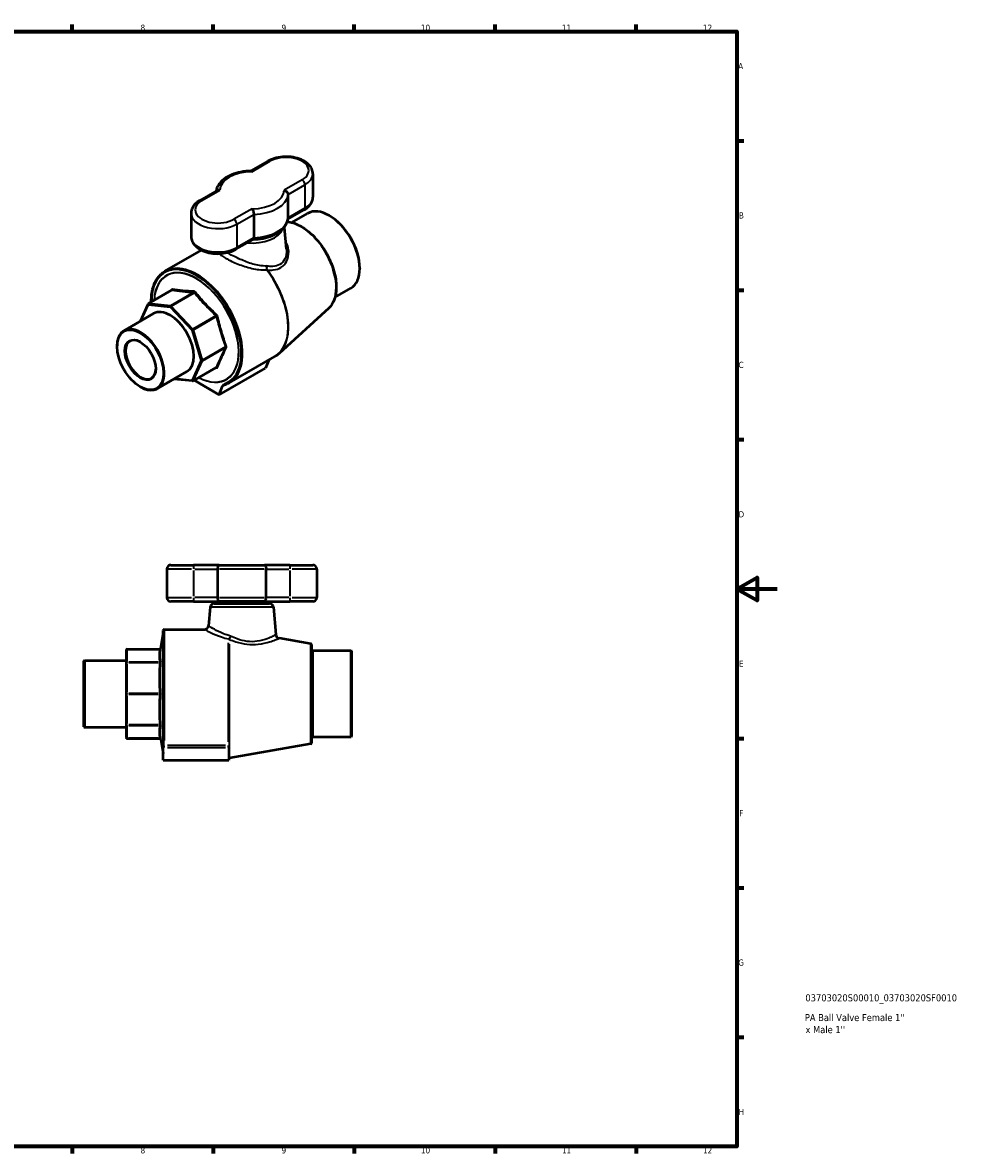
# Model space of a CAD drawing. Header units: millimetres. Extents: x 0 to 932, y -23 to 822.
# Tile 3 of 3: x 466 to 932, y 17 to 578. Entities that reach past the tile are written whole.
import ezdxf

# ---------------------------------------------------------------- set-up
doc = ezdxf.new("R2010")
doc.units = ezdxf.units.MM
for name, color, linetype, lineweight in [('Border (ANSI)', 7, 'Continuous', 70), ('Title (ISO)', 7, 'Continuous', 50), ('Visible (ANSI)', 7, 'Continuous', 50), ('Visible Narrow (ANSI)', 7, 'Continuous', 35)]:
    doc.layers.add(name, color=color, linetype=linetype, lineweight=lineweight)
doc.styles.add('Note Text (ANSI)', font='tahoma.ttf')
doc.styles.add('Note Text (ISO)', font='tahoma.ttf')

# ---------------------------------------------------------------- blocks, each defined once
blk = doc.blocks.new('Borders Default Border')
at = {"layer": 'Border (ANSI)'}
for p, q in [((490.58, 574), (490.58, 577.45)), ((560.67, 574), (560.67, 577.45)), ((630.75, 574), (630.75, 577.45)), ((700.83, 574), (700.83, 577.45)), ((770.92, 574), (770.92, 577.45)), ((821, 519.75), (824.45, 519.75)), ((821, 445.5), (824.45, 445.5)), ((821, 371.25), (824.45, 371.25)), ((821, 222.75), (824.45, 222.75)), ((821, 148.5), (824.45, 148.5)), ((821, 74.25), (824.45, 74.25)), ((490.58, 20), (490.58, 16.55)), ((560.67, 20), (560.67, 16.55)), ((630.75, 20), (630.75, 16.55)), ((700.83, 20), (700.83, 16.55)), ((770.92, 20), (770.92, 16.55))]:
    blk.add_line(p, q, dxfattribs=at)
at = {"layer": 'Border (ANSI)', "flags": 128}
for points in [[(20, 20), (20, 574), (821, 574), (821, 20), (20, 20)], [(841, 297), (821, 297), (831, 302.77), (831, 291.23), (821, 297)]]:
    blk.add_lwpolyline(points, dxfattribs=at)
at = {"layer": 'Border (ANSI)', "attachment_point": 7, "style": 'Note Text (ANSI)'}
for s, insert, char_height in [('8', (524.63, 574.33), 3.05), ('9', (594.7, 574.34), 3.05), ('10', (663.96, 574.34), 3.048), ('11', (734.04, 574.4), 3.048), ('12', (804.13, 574.4), 3.048), ('A', (821.63, 555.35), 3.05), ('B', (821.99, 481.1), 3.05), ('C', (821.8, 406.8), 3.05), ('D', (821.81, 332.6), 3.05), ('E', (822.05, 258.35), 3.05), ('F', (822.14, 184.1), 3.05), ('G', (821.66, 109.79), 3.05), ('H', (821.81, 35.6), 3.05), ('8', (524.63, 16.48), 3.05), ('9', (594.7, 16.49), 3.05), ('10', (663.96, 16.49), 3.048), ('11', (734.04, 16.55), 3.048), ('12', (804.13, 16.55), 3.048)]:
    blk.add_mtext(s, dxfattribs=dict(at, insert=insert, char_height=char_height))
blk = doc.blocks.new('Title Blocks ISO')
at = {"layer": 'Title (ISO)', "style": 'Note Text (ISO)'}
for tag, p in [('PART_NUMBER_001', (34.03, 72.11)), ('DESCRIPTION_001', (33.74, 62.29)), ('DESCRIPTION_002', (34.07, 56.3))]:
    blk.add_attdef(tag, p, '', height=3.5, dxfattribs=at)

msp = doc.modelspace()

# ---------------------------------------------------------------- linework, layer by layer
at = {"layer": 'Visible (ANSI)'}
for p, q in [((587.933, 509.647), (579.424, 504.734)), ((610.224, 503.302), (610.224, 491.708)), ((562.637, 495.042), (554.077, 490.1)), ((597.929, 481.429), (597.929, 493.023)), ((549.767, 483.755), (549.767, 472.161)), ((597.847, 480.705), (605.914, 485.362)), ((599.841, 479.132), (607.652, 483.641)), ((580.871, 483.174), (580.871, 471.58)), ((618.554, 482.477), (618.377, 482.579)), ((595.92, 476.673), (597.073, 465.928)), ((572.058, 465.815), (580.618, 470.758)), ((536.746, 454.886), (554.911, 465.373)), ((633.545, 456.512), (633.545, 456.308)), ((528.638, 438.828), (540.072, 445.43)), ((621.291, 441.979), (629.102, 446.489)), ((524.593, 430.115), (528.432, 438.601)), ((516.373, 425.37), (531.046, 433.841)), ((618.123, 436.479), (593.454, 414.049)), ((512.93, 417.555), (512.93, 417.759)), ((568.746, 399.46), (591.356, 412.514)), ((588.309, 410.755), (586.793, 406.822)), ((532.998, 396.575), (547.67, 405.046)), ((550.786, 400.467), (562.22, 407.069)), ((563.706, 393.492), (586.793, 406.822)), ((550.486, 400.402), (541.217, 401.321)), ((551.205, 400.709), (563.706, 393.492)), ((524.509, 397.501), (524.686, 397.398)), ((563.706, 393.492), (565.354, 397.771)), ((537.694, 306.927), (537.694, 292.727)), ((539.694, 308.927), (550.994, 308.927)), ((563.67, 308.927), (550.994, 308.927)), ((562.872, 306.927), (562.872, 292.727)), ((563.67, 308.927), (586.197, 308.927)), ((598.874, 308.927), (586.197, 308.927)), ((586.996, 292.727), (586.996, 306.927)), ((598.874, 308.927), (610.174, 308.927)), ((612.174, 306.927), (612.174, 292.727)), ((550.994, 290.727), (539.694, 290.727)), ((550.994, 290.727), (563.67, 290.727)), ((559.181, 287.902), (558.381, 278.753)), ((561.174, 289.727), (588.694, 289.727)), ((586.197, 290.727), (563.67, 290.727)), ((566.621, 289.727), (566.621, 290.727)), ((583.246, 289.727), (583.246, 290.727)), ((586.197, 290.727), (598.874, 290.727)), ((590.686, 287.902), (591.874, 274.319)), ((610.174, 290.727), (598.874, 290.727)), ((535.897, 222.284), (535.897, 276.427)), ((536.397, 276.927), (556.389, 276.927)), ((534.627, 267.488), (535.889, 274.644)), ((609.251, 269.75), (593.52, 272.524)), ((517.464, 266.575), (517.464, 260.235)), ((517.964, 267.075), (534.135, 267.075)), ((609.664, 269.258), (609.664, 220.597)), ((610.164, 266.377), (629.214, 266.377)), ((629.214, 223.477), (629.214, 266.377)), ((629.464, 266.127), (629.214, 266.377)), ((629.464, 266.127), (629.464, 223.727)), ((496.464, 261.302), (496.714, 261.552)), ((496.464, 228.553), (496.464, 261.302)), ((496.714, 261.552), (496.714, 228.303)), ((496.714, 261.552), (517.464, 261.552)), ((517.464, 260.235), (517.464, 244.927)), ((517.464, 244.927), (517.464, 229.62)), ((496.464, 228.553), (496.714, 228.303)), ((496.714, 228.303), (517.464, 228.303)), ((517.464, 229.62), (517.464, 223.28)), ((517.964, 222.78), (534.135, 222.78)), ((534.627, 222.366), (535.889, 215.21)), ((535.897, 222.284), (535.897, 218.334)), ((568.547, 218.254), (568.547, 219.192)), ((609.251, 220.105), (568.719, 212.958)), ((610.164, 223.477), (629.214, 223.477)), ((629.464, 223.727), (629.214, 223.477)), ((535.897, 211.927), (535.897, 218.334)), ((568.547, 218.254), (568.547, 211.927)), ((535.897, 211.927), (568.547, 211.927))]:
    msp.add_line(p, q, dxfattribs=at)
for centre, radius, start, end in [((528.888, 438.395), 0.5, 120, 155.65713), ((550.536, 400.9), 0.5, 264.34287, 300), ((539.694, 306.927), 2, 90, 180), ((610.174, 306.927), 2, 0, 90), ((539.694, 292.727), 2, 180, 270), ((610.174, 292.727), 2, 270, 0), ((561.174, 287.727), 2, 90, 175), ((588.694, 287.727), 2, 5, 90), ((536.397, 276.427), 0.5, 90, 180), ((556.389, 278.927), 2, 270, 355), ((535.397, 274.731), 0.5, 350, 0), ((593.867, 274.494), 2, 185, 260), ((609.164, 269.258), 0.5, 0, 80), ((517.964, 266.575), 0.5, 90, 180), ((534.135, 267.575), 0.5, 270, 350), ((610.164, 266.877), 0.5, 180, 270), ((517.964, 223.28), 0.5, 180, 270), ((534.135, 222.28), 0.5, 10, 90), ((609.164, 220.597), 0.5, 280, 0), ((610.164, 222.977), 0.5, 90, 180), ((535.397, 215.124), 0.5, 0, 10), ((568.372, 214.927), 2, 275.01915, 280)]:
    msp.add_arc(centre, radius, start, end, dxfattribs=at)
for centre, major_axis, start_param, end_param in [((618.377, 465.065), (-10.725, 18.576), 3.1415927, 6.2831853), ((618.554, 465.167), (-10.6, 18.36), 3.9269908, 5.4977871), ((539.358, 419.443), (-8.312, 14.397), 3.1415927, 6.2831853), ((524.686, 410.972), (8.312, -14.397), 5.4977871, 10.2101761), ((524.686, 410.972), (5.316, -9.208), 2.3958387, 7.0289392)]:
    msp.add_ellipse(centre, major_axis=major_axis, ratio=0.5773503, start_param=start_param, end_param=end_param, dxfattribs=at)
for major_axis in [(-8.187, 14.181), (5.438, -9.418)]:
    msp.add_ellipse((524.509, 410.87), major_axis=major_axis, ratio=0.5773503, dxfattribs=at)
for points, knots in [([(610.224, 503.302), (610.224, 504.139), (610.036, 504.973), (609.321, 506.58), (608.768, 507.341), (607.298, 508.796), (606.334, 509.459), (604.105, 510.582), (602.823, 511.026), (600.122, 511.634), (598.704, 511.799), (595.866, 511.846), (594.447, 511.73), (591.722, 511.222), (590.417, 510.83), (588.782, 510.106), (588.347, 509.886), (587.933, 509.647)], [0.7853982, 0.7853982, 0.7853982, 0.7853982, 1.0369112, 1.0369112, 1.3132385, 1.3132385, 1.6387119, 1.6387119, 1.9844403, 1.9844403, 2.3275654, 2.3275654, 2.6682929, 2.6682929, 3.0107507, 3.0107507, 3.1415927, 3.1415927, 3.1415927, 3.1415927]), ([(579.484, 504.736), (577.782, 504.706), (576.088, 504.53), (572.841, 503.891), (571.289, 503.429), (568.443, 502.239), (567.148, 501.511), (564.921, 499.804), (563.986, 498.823), (562.721, 496.804), (562.32, 495.8), (562.144, 494.758)], [2.3861055, 2.3861055, 2.3861055, 2.3861055, 2.684548, 2.684548, 2.9829905, 2.9829905, 3.281433, 3.281433, 3.5798756, 3.5798756, 3.8296073, 3.8296073, 3.8296073, 3.8296073]), ([(579.97, 504.373), (579.969, 504.374), (579.968, 504.375), (579.905, 504.462), (579.843, 504.534), (579.721, 504.646), (579.661, 504.687), (579.562, 504.728), (579.522, 504.736), (579.484, 504.736)], [-0.65467734, -0.65467734, -0.65467734, -0.65467734, -0.6539887, -0.6539887, -0.60555692, -0.60555692, -0.55753715, -0.55753715, -0.52276322, -0.52276322, -0.52276322, -0.52276322]), ([(564.041, 495.176), (564.038, 495.177), (564.036, 495.177), (563.885, 495.213), (563.736, 495.235), (563.447, 495.25), (563.306, 495.244), (562.975, 495.194), (562.794, 495.133), (562.637, 495.042)], [-0.00068863, -0.00068863, -0.00068863, -0.00068863, 0, 0, 0.04843179, 0.04843179, 0.09645155, 0.09645155, 0.16684363, 0.16684363, 0.16684363, 0.16684363]), ([(595.95, 495.147), (595.953, 495.146), (595.955, 495.145), (596.106, 495.109), (596.255, 495.059), (596.544, 494.933), (596.685, 494.858), (597.046, 494.624), (597.252, 494.446), (597.586, 494.055), (597.714, 493.849), (597.885, 493.43), (597.929, 493.222), (597.929, 493.023)], [-0.00068863, -0.00068863, -0.00068863, -0.00068863, 0, 0, 0.04843179, 0.04843179, 0.09645155, 0.09645155, 0.17775483, 0.17775483, 0.25361686, 0.25361686, 0.32699435, 0.32699435, 0.32699435, 0.32699435]), ([(554.077, 490.1), (553.58, 489.813), (553.113, 489.499), (552.249, 488.812), (551.853, 488.441), (551.146, 487.639), (550.835, 487.209), (550.32, 486.294), (550.116, 485.809), (549.839, 484.8), (549.767, 484.278), (549.767, 483.755)], [3.14159265, 3.14159265, 3.14159265, 3.14159265, 3.29867229, 3.29867229, 3.45575192, 3.45575192, 3.61283155, 3.61283155, 3.76991118, 3.76991118, 3.92699082, 3.92699082, 3.92699082, 3.92699082]), ([(605.914, 485.362), (606.411, 485.649), (606.878, 485.964), (607.742, 486.65), (608.138, 487.022), (608.845, 487.823), (609.156, 488.253), (609.671, 489.168), (609.875, 489.654), (610.152, 490.662), (610.224, 491.185), (610.224, 491.708)], [0, 0, 0, 0, 0.15707963, 0.15707963, 0.31415927, 0.31415927, 0.4712389, 0.4712389, 0.62831853, 0.62831853, 0.78539816, 0.78539816, 0.78539816, 0.78539816]), ([(580.021, 485.95), (580.022, 485.948), (580.023, 485.947), (580.086, 485.86), (580.148, 485.76), (580.27, 485.537), (580.33, 485.416), (580.484, 485.063), (580.574, 484.816), (580.719, 484.317), (580.776, 484.07), (580.852, 483.595), (580.871, 483.374), (580.871, 483.174)], [-0.65467734, -0.65467734, -0.65467734, -0.65467734, -0.6539887, -0.6539887, -0.60555692, -0.60555692, -0.55753715, -0.55753715, -0.47623388, -0.47623388, -0.40037185, -0.40037185, -0.32699435, -0.32699435, -0.32699435, -0.32699435]), ([(580.567, 470.728), (582.248, 470.76), (583.922, 470.937), (587.15, 471.572), (588.702, 472.033), (591.549, 473.223), (592.843, 473.951), (595.07, 475.658), (596.005, 476.64), (597.382, 478.837), (597.818, 480.061), (597.925, 481.318)], [5.5311679, 5.5311679, 5.5311679, 5.5311679, 5.8261406, 5.8261406, 6.1245832, 6.1245832, 6.4230257, 6.4230257, 6.7214682, 6.7214682, 7.0199107, 7.0199107, 7.0199107, 7.0199107]), ([(597.554, 479.543), (597.822, 479.519), (598.092, 479.485), (600.153, 479.166), (602.029, 478.499), (605.8, 476.457), (607.695, 475.074), (611.299, 471.741), (613.007, 469.792), (616.067, 465.527), (617.419, 463.212), (619.634, 458.447), (620.496, 455.997), (621.643, 451.203), (621.927, 448.86), (621.878, 444.513), (621.545, 442.509), (620.281, 439.062), (619.354, 437.613), (618.153, 436.506), (618.138, 436.493), (618.123, 436.479)], [4.3129798, 4.3129798, 4.3129798, 4.3129798, 4.3615512, 4.3615512, 4.6813691, 4.6813691, 5.0047424, 5.0047424, 5.3278133, 5.3278133, 5.650401, 5.650401, 5.9729749, 5.9729749, 6.2960113, 6.2960113, 6.6194116, 6.6194116, 6.939579, 6.939579, 6.9435761, 6.9435761, 6.9435761, 6.9435761]), ([(549.767, 472.161), (549.767, 471.323), (549.955, 470.49), (550.67, 468.882), (551.223, 468.122), (552.693, 466.667), (553.657, 466.003), (555.886, 464.88), (557.168, 464.436), (559.869, 463.828), (561.287, 463.663), (564.125, 463.616), (565.544, 463.732), (568.269, 464.24), (569.574, 464.632), (571.209, 465.357), (571.644, 465.576), (572.058, 465.815)], [3.9269908, 3.9269908, 3.9269908, 3.9269908, 4.1785039, 4.1785039, 4.4548311, 4.4548311, 4.7803046, 4.7803046, 5.1260329, 5.1260329, 5.4691581, 5.4691581, 5.8098855, 5.8098855, 6.1523434, 6.1523434, 6.2831853, 6.2831853, 6.2831853, 6.2831853]), ([(580.871, 471.58), (580.871, 471.381), (580.852, 471.21), (580.776, 470.933), (580.719, 470.834), (580.639, 470.771), (580.629, 470.764), (580.618, 470.758)], [-0.32699435, -0.32699435, -0.32699435, -0.32699435, -0.25361686, -0.25361686, -0.17775483, -0.17775483, -0.16684363, -0.16684363, -0.16684363, -0.16684363]), ([(529.975, 439.6), (529.963, 440.457), (529.986, 441.295), (530.244, 444.804), (530.837, 447.247), (532.769, 451.354), (534.1, 453.028), (536.063, 454.466), (536.399, 454.685), (536.746, 454.886)], [3.12512205, 3.12512205, 3.12512205, 3.12512205, 3.22264511, 3.22264511, 3.54516527, 3.54516527, 3.86393761, 3.86393761, 3.92699082, 3.92699082, 3.92699082, 3.92699082]), ([(540.109, 445.46), (540.109, 445.46), (540.108, 445.459), (540.106, 445.457), (540.104, 445.455), (540.098, 445.449), (540.094, 445.445), (540.085, 445.438), (540.079, 445.434), (540.072, 445.43)], [0.00956445, 0.00956445, 0.00956445, 0.00956445, 0.015718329, 0.015718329, 0.023577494, 0.023577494, 0.031436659, 0.031436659, 0.039295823, 0.039295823, 0.039295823, 0.039295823]), ([(593.454, 414.049), (593.325, 413.931), (593.194, 413.817), (592.926, 413.594), (592.791, 413.485), (592.515, 413.274), (592.375, 413.171), (592.09, 412.973), (591.946, 412.876), (591.654, 412.69), (591.506, 412.6), (591.356, 412.514)], [0.66039084, 0.66039084, 0.66039084, 0.66039084, 0.6853923, 0.6853923, 0.71039377, 0.71039377, 0.73539523, 0.73539523, 0.7603967, 0.7603967, 0.78539816, 0.78539816, 0.78539816, 0.78539816]), ([(562.22, 407.069), (562.227, 407.073), (562.233, 407.076), (562.244, 407.08), (562.249, 407.082), (562.257, 407.084), (562.26, 407.085), (562.264, 407.085), (562.264, 407.085), (562.264, 407.085)], [0.039295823, 0.039295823, 0.039295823, 0.039295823, 0.047155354, 0.047155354, 0.055014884, 0.055014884, 0.062874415, 0.062874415, 0.069028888, 0.069028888, 0.069028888, 0.069028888]), ([(567.876, 399.54), (567.871, 399.537), (567.867, 399.534), (567.663, 399.4), (567.463, 399.277), (567.023, 399.02), (566.908, 398.956), (566.332, 398.644), (566.185, 398.565), (565.988, 398.447), (565.941, 398.418), (565.796, 398.323), (565.693, 398.247), (565.549, 398.102), (565.498, 398.039), (565.415, 397.908), (565.382, 397.843), (565.354, 397.771)], [-0.00294566, -0.00294566, -0.00294566, -0.00294566, 0, 0, 0.12354232, 0.12354232, 0.26386701, 0.26386701, 0.35786566, 0.35786566, 0.3865732, 0.3865732, 0.45017873, 0.45017873, 0.49056237, 0.49056237, 0.52485528, 0.52485528, 0.52485528, 0.52485528]), ([(568.746, 399.46), (568.583, 399.366), (568.418, 399.277), (568.084, 399.106), (567.915, 399.025), (567.571, 398.871), (567.398, 398.798), (567.046, 398.661), (566.868, 398.597), (566.508, 398.477), (566.325, 398.422), (566.141, 398.37)], [0.78539816, 0.78539816, 0.78539816, 0.78539816, 0.81492641, 0.81492641, 0.84445467, 0.84445467, 0.87398292, 0.87398292, 0.90351117, 0.90351117, 0.93303942, 0.93303942, 0.93303942, 0.93303942]), ([(566.141, 398.37), (566.12, 398.365), (566.102, 398.359), (566.071, 398.348), (566.058, 398.343), (566.038, 398.335), (566.03, 398.331), (566.019, 398.326), (566.015, 398.324), (566.013, 398.323), (566.013, 398.323), (566.013, 398.323)], [-0.052075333, -0.052075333, -0.052075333, -0.052075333, -0.041660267, -0.041660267, -0.0312452, -0.0312452, -0.020830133, -0.020830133, -0.010415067, -0.010415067, -0.006159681, -0.006159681, -0.006159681, -0.006159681]), ([(563.67, 308.927), (563.669, 308.927), (563.668, 308.927), (563.606, 308.927), (563.545, 308.91), (563.426, 308.842), (563.369, 308.793), (563.223, 308.616), (563.14, 308.46), (563.007, 308.084), (562.957, 307.872), (562.889, 307.412), (562.872, 307.171), (562.872, 306.927)], [-0.65467734, -0.65467734, -0.65467734, -0.65467734, -0.6539887, -0.6539887, -0.60555692, -0.60555692, -0.55753715, -0.55753715, -0.47623388, -0.47623388, -0.40037185, -0.40037185, -0.32699435, -0.32699435, -0.32699435, -0.32699435]), ([(586.197, 308.927), (586.198, 308.927), (586.199, 308.927), (586.262, 308.927), (586.323, 308.91), (586.441, 308.842), (586.498, 308.793), (586.645, 308.616), (586.727, 308.46), (586.86, 308.084), (586.911, 307.872), (586.979, 307.412), (586.996, 307.171), (586.996, 306.927)], [-0.00068863, -0.00068863, -0.00068863, -0.00068863, 0, 0, 0.04843179, 0.04843179, 0.09645155, 0.09645155, 0.17775483, 0.17775483, 0.25361686, 0.25361686, 0.32699435, 0.32699435, 0.32699435, 0.32699435]), ([(562.872, 292.727), (562.872, 292.483), (562.889, 292.243), (562.957, 291.783), (563.007, 291.571), (563.14, 291.195), (563.223, 291.039), (563.369, 290.862), (563.426, 290.812), (563.545, 290.745), (563.606, 290.728), (563.668, 290.727), (563.669, 290.727), (563.67, 290.727)], [-0.32699435, -0.32699435, -0.32699435, -0.32699435, -0.25361686, -0.25361686, -0.17775483, -0.17775483, -0.09645155, -0.09645155, -0.04843179, -0.04843179, 0, 0, 0.00068863, 0.00068863, 0.00068863, 0.00068863]), ([(586.197, 290.727), (586.198, 290.727), (586.199, 290.727), (586.262, 290.728), (586.323, 290.745), (586.441, 290.812), (586.498, 290.862), (586.645, 291.039), (586.727, 291.195), (586.86, 291.571), (586.911, 291.783), (586.979, 292.243), (586.996, 292.483), (586.996, 292.727)], [-0.65467734, -0.65467734, -0.65467734, -0.65467734, -0.6539887, -0.6539887, -0.60555692, -0.60555692, -0.55753715, -0.55753715, -0.47623388, -0.47623388, -0.40037185, -0.40037185, -0.32699435, -0.32699435, -0.32699435, -0.32699435])]:
    msp.add_open_spline(points, degree=3, knots=knots, dxfattribs=at)
msp.add_open_spline([(597.925, 481.318), (597.928, 481.354), (597.929, 481.391), (597.929, 481.429)], degree=3, dxfattribs=at)
at = {"layer": 'Visible Narrow (ANSI)'}
for p, q in [((579.97, 504.373), (588.933, 509.548)), ((604.914, 500.322), (595.95, 495.147)), ((555.077, 490.001), (564.041, 495.176)), ((597.929, 493.023), (606.328, 497.872)), ((606.328, 497.872), (606.328, 486.278)), ((580.021, 485.95), (571.058, 480.775)), ((606.328, 486.278), (597.929, 481.429)), ((572.472, 478.325), (580.871, 483.174)), ((572.472, 478.325), (572.472, 466.731)), ((580.871, 471.58), (572.472, 466.731)), ((528.752, 438.85), (540.178, 445.447)), ((551.002, 444.375), (539.576, 437.778)), ((539.847, 437.622), (551.272, 444.219)), ((539.576, 437.778), (528.752, 438.85)), ((524.982, 430.34), (528.534, 438.191)), ((528.534, 438.191), (539.358, 437.119)), ((539.358, 437.119), (550.182, 425.693)), ((550.671, 426.196), (539.847, 437.622)), ((562.096, 432.792), (550.671, 426.196)), ((550.862, 425.864), (562.288, 432.461)), ((550.182, 425.693), (554.665, 410.606)), ((555.346, 410.778), (550.862, 425.864)), ((566.771, 417.374), (555.346, 410.778)), ((555.346, 410.465), (566.771, 417.062)), ((554.665, 410.606), (550.182, 400.696)), ((550.862, 400.555), (555.346, 410.465)), ((562.288, 407.152), (550.862, 400.555)), ((550.182, 400.696), (541.607, 401.545)), ((565.686, 397.918), (566.861, 398.596)), ((549.95, 306.927), (537.735, 306.927)), ((550.994, 308.921), (550.994, 307.084)), ((550.994, 306.217), (550.994, 293.437)), ((551.588, 306.927), (562.278, 306.927)), ((585.984, 306.927), (563.883, 306.927)), ((587.59, 306.927), (598.28, 306.927)), ((598.874, 308.921), (598.874, 307.084)), ((598.874, 306.217), (598.874, 293.437)), ((612.133, 306.927), (599.917, 306.927)), ((537.735, 292.727), (549.95, 292.727)), ((550.994, 292.57), (550.994, 290.734)), ((562.278, 292.727), (551.588, 292.727)), ((563.883, 292.727), (585.984, 292.727)), ((598.28, 292.727), (587.59, 292.727)), ((598.874, 292.57), (598.874, 290.734)), ((599.917, 292.727), (612.133, 292.727)), ((590.492, 287.902), (559.375, 287.902)), ((536.397, 276.676), (536.397, 221.749)), ((535.889, 215.576), (535.889, 274.278)), ((568.372, 221.138), (568.372, 270.227)), ((517.964, 267.075), (517.964, 267.041)), ((517.964, 261.014), (517.964, 266.72)), ((518.772, 267.037), (533.314, 267.037)), ((568.719, 269.569), (568.719, 213.223)), ((609.251, 220.41), (609.251, 269.445)), ((610.164, 266.113), (610.164, 223.741)), ((517.964, 260.689), (517.964, 260.444)), ((517.964, 245.884), (517.964, 259.661)), ((533.314, 260.697), (518.772, 260.697)), ((518.772, 260.426), (533.314, 260.426)), ((517.964, 245.1), (517.964, 244.754)), ((517.964, 230.194), (517.964, 243.971)), ((533.314, 245.119), (518.772, 245.119)), ((518.772, 244.736), (533.314, 244.736)), ((517.964, 229.411), (517.964, 229.166)), ((517.964, 223.135), (517.964, 228.841)), ((533.314, 229.429), (518.772, 229.429)), ((518.772, 229.158), (533.314, 229.158)), ((517.964, 222.814), (517.964, 222.78)), ((533.314, 222.818), (518.772, 222.818)), ((566.773, 219.173), (537.995, 219.173)), ((536.397, 218.302), (536.397, 219.138)), ((537.995, 218.248), (566.773, 218.248)), ((568.372, 218.302), (568.372, 219.138))]:
    msp.add_line(p, q, dxfattribs=at)
for centre, major_axis, ratio, start_param, end_param in [((596.924, 504.935), (11.3, 0), 0.5773503, 5.4977871, 8.6393798), ((588.933, 507.915), (-1, 1.732), 0.5773503, 5.4977871, 6.2831853), ((579.996, 495.161), (-15.955, 0), 0.5773503, 4.7139956, 6.2815787), ((604.914, 498.689), (-1, 1.732), 0.5773503, 3.9269908, 5.4977871), ((596.924, 503.302), (13.3, 0), 0.5773503, 5.4977871, 6.2831853), ((579.996, 495.161), (15.955, 0), 0.5773503, 4.7139956, 6.2815787), ((563.067, 485.388), (-11.3, 0), 0.5773503, 5.4977871, 8.6393798), ((555.077, 488.368), (-1, 1.732), 0.5773503, 5.4977871, 6.2831853), ((579.996, 493.528), (17.955, 0), 0.5773503, 4.7611631, 6.2344111), ((596.924, 491.708), (13.3, 0), 0.5773503, 5.4977871, 6.2831853), ((563.067, 483.755), (-13.3, 0), 0.5773503, 0, 2.3561945), ((604.914, 487.094), (1, -1.732), 0.5773503, 0, 0.7853982), ((571.058, 479.142), (-1, 1.732), 0.5773503, 3.9269908, 5.4977871), ((579.996, 481.934), (17.955, 0), 0.5773503, 4.7611631, 6.2344111), ((604.261, 456.915), (12.411, -21.497), 0.5773503, 0.1250073, 2.7487771), ((563.067, 472.161), (-13.3, 0), 0.5773503, 0, 2.3561945), ((579.996, 477.994), (15.752, 0), 0.5773503, 4.5587453, 6.0721638), ((571.058, 467.547), (1, -1.732), 0.5773503, 0, 0.7853982), ((552.392, 426.969), (-15.75, 27.28), 0.5773503, 3.1248448, 7.0742253), ((552.392, 426.969), (14.902, -25.811), 0.5773503, 5.5501142, 10.1578491), ((552.387, 426.966), (-14.858, 25.736), 0.5773503, 2.4117721, 7.0130059), ((552.746, 427.173), (16, -27.713), 0.5773503, 0, 3.1415927), ((586.531, 454.678), (1.938, 0.494), 0.4261235, 0.9144393, 1.0719822), ((586.655, 454.433), (1.587, 1.217), 0.1810836, 0.7688464, 0.9433793), ((575.356, 440.227), (16, -27.713), 0.5773503, 0, 1.7944371), ((575.601, 440.368), (15.985, -27.686), 0.5773503, 0.1250073, 1.7944371), ((539.66, 445.681), (0.446, -0.226), 0.7154901, 0.0109199, 0.9448627), ((540.043, 445.902), (-0.074, -0.494), 0.7900504, 0.5348214, 1.9433735), ((550.867, 444.83), (0.027, 0.499), 0.7154901, 3.6052819, 5.013834), ((551.408, 444.518), (-0.381, -0.323), 0.3490878, 0.9356521, 2.3442042), ((528.888, 438.395), (-0.456, 0.206), 0.7543445, 0, 1.0747375), ((528.888, 438.395), (0.049, 0.498), 0.7543445, 0.4960589, 2.0668552), ((528.888, 438.395), (-0.25, 0.433), 0.5773503, 5.8904862, 6.2831853), ((539.712, 437.323), (-0.049, -0.498), 0.7543445, 3.6376515, 5.2084478), ((539.712, 437.323), (0.363, 0.344), 0.3124597, 0.9175327, 2.4883291), ((539.712, 437.323), (-0.25, 0.433), 0.5773503, 5.1050881, 5.8904862), ((562.232, 433.091), (0.344, 0.363), 0.2745275, 4.0434579, 5.4520099), ((562.614, 432.429), (-0.486, -0.117), 0.2745275, 3.9727681, 5.3813201), ((550.536, 425.897), (-0.363, -0.344), 0.3124597, 4.0591254, 5.6299217), ((550.536, 425.897), (0.479, 0.142), 0.3124597, 3.7948562, 5.3656526), ((550.536, 425.897), (-0.25, 0.433), 0.5773503, 4.3196899, 5.1050881), ((567.098, 417.342), (0.471, 0.168), 0.3490878, 0.7973885, 2.2059405), ((567.098, 416.717), (-0.446, 0.226), 0.7154901, 4.410944, 5.819496), ((555.019, 410.81), (-0.479, -0.142), 0.3124597, 0.6532636, 2.2240599), ((555.019, 410.81), (0.456, -0.206), 0.7543445, 4.2163301, 5.7871264), ((555.019, 410.81), (0.25, -0.433), 0.5773503, 0.3926991, 1.1780972), ((562.232, 406.586), (0.027, 0.499), 0.7154901, 5.3383226, 6.2722654), ((562.614, 406.807), (0.465, -0.183), 0.7900504, 1.1982192, 2.6067712), ((550.536, 400.9), (-0.456, 0.206), 0.7543445, 1.0747375, 2.6455338), ((550.536, 400.9), (-0.049, -0.498), 0.7543445, 5.2084478, 6.2831853), ((550.536, 400.9), (0.25, -0.433), 0.5773503, 0, 0.3926991), ((567.015, 396.592), (-1, 1.732), 0.5773503, 0.001337, 0.4363323), ((568.372, 270.317), (2, 0), 0.8463203, 1.40499, 1.5620697), ((568.435, 270.466), (1.451, -1.377), 0.7620197, 2.0472328, 2.1890214), ((517.964, 266.575), (-0.5, 0), 0.9238795, 4.7909288, 6.2046455), ((534.122, 267.499), (0.493, -0.083), 0.9219515, 4.9374605, 6.2051574), ((517.964, 260.235), (-0.5, 0), 0.9238795, 4.7909288, 6.2046455), ((517.964, 260.235), (-0.5, 0), 0.3826834, 4.7909288, 6.2046455), ((534.122, 261.159), (0.493, 0.083), 0.9219515, 4.6281726, 5.8958695), ((534.122, 260.617), (0.499, -0.035), 0.3818848, 4.8095565, 6.0772533), ((517.964, 244.927), (-0.5, 0), 0.3826834, 4.7909288, 6.2046455), ((517.964, 244.927), (-0.5, 0), 0.3826834, 0.0785398, 1.4922565), ((534.122, 245.31), (0.499, 0.035), 0.3818848, 4.7560767, 6.0237735), ((534.122, 244.545), (0.499, -0.035), 0.3818848, 0.2594118, 1.5271086), ((517.964, 229.62), (-0.5, 0), 0.3826834, 0.0785398, 1.4922565), ((517.964, 229.62), (-0.5, 0), 0.9238795, 0.0785398, 1.4922565), ((534.122, 229.237), (0.499, 0.035), 0.3818848, 0.205932, 1.4736288), ((534.122, 228.696), (0.493, -0.083), 0.9219515, 0.3873158, 1.6550127), ((517.964, 223.28), (-0.5, 0), 0.9238795, 0.0785398, 1.4922565), ((534.122, 222.356), (0.493, 0.083), 0.9219515, 0.0780279, 1.3457248)]:
    msp.add_ellipse(centre, major_axis=major_axis, ratio=ratio, start_param=start_param, end_param=end_param, dxfattribs=at)
for points, knots in [([(587.643, 455.508), (588.653, 455.429), (589.635, 455.431), (591.99, 455.694), (593.305, 456.098), (595.609, 457.5), (596.559, 458.538), (597.987, 461.234), (598.328, 462.959), (598.191, 465.895), (597.912, 467.121), (597.21, 468.75), (596.959, 469.224), (596.671, 469.676)], [-15.9567023, -15.9567023, -15.9567023, -15.9567023, -15.5879839, -15.5879839, -15.0292638, -15.0292638, -14.4331239, -14.4331239, -13.7087999, -13.7087999, -13.1835035, -13.1835035, -12.9579808, -12.9579808, -12.9579808, -12.9579808]), ([(563.676, 463.645), (564.037, 463.339), (564.448, 463.026), (565.492, 462.299), (566.154, 461.883), (566.882, 461.462), (567.833, 460.913), (568.896, 460.359), (571.989, 458.895), (574.163, 458.015), (578.728, 456.545), (581.127, 455.965), (584.764, 455.577), (586.04, 455.541), (587.273, 455.639)], [-12.6738645, -12.6738645, -12.6738645, -12.6738645, -12.4168926, -12.4168926, -12.0888812, -12.0888812, -12.0888812, -11.6602761, -11.6602761, -10.9255194, -10.9255194, -10.1589901, -10.1589901, -9.7375554, -9.7375554, -9.7375554, -9.7375554]), ([(587.424, 457.512), (586.224, 457.451), (584.972, 457.546), (581.549, 458.104), (579.339, 458.769), (575.114, 460.35), (573.092, 461.257), (570.193, 462.708), (569.193, 463.246), (568.291, 463.766), (568.073, 463.892), (567.861, 464.017), (567.655, 464.141)], [9.706122, 9.706122, 9.706122, 9.706122, 10.1589901, 10.1589901, 10.9255194, 10.9255194, 11.6602761, 11.6602761, 12.0888812, 12.0888812, 12.0888812, 12.1924846, 12.1924846, 12.1924846, 12.1924846]), ([(597.073, 465.928), (597.081, 465.86), (597.087, 465.792), (597.238, 464.079), (596.99, 462.421), (595.778, 459.877), (594.942, 458.921), (592.88, 457.694), (591.69, 457.383), (589.454, 457.266), (588.456, 457.342), (587.424, 457.512)], [13.6787707, 13.6787707, 13.6787707, 13.6787707, 13.7087999, 13.7087999, 14.4331239, 14.4331239, 15.0292638, 15.0292638, 15.5879839, 15.5879839, 15.9965681, 15.9965681, 15.9965681, 15.9965681]), ([(587.424, 457.512), (587.381, 457.395), (587.343, 457.272), (587.236, 456.838), (587.2, 456.512), (587.213, 456.004), (587.235, 455.813), (587.273, 455.639)], [-0.0009257, -0.0009257, -0.0009257, -0.0009257, 0.07659314, 0.07659314, 0.26632874, 0.26632874, 0.38491349, 0.38491349, 0.38491349, 0.38491349]), ([(587.273, 455.639), (587.279, 455.617), (587.287, 455.596), (587.309, 455.539), (587.327, 455.505), (587.365, 455.44), (587.386, 455.41), (587.409, 455.38)], [0, 0, 0, 0, 0.007084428, 0.007084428, 0.018419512, 0.018419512, 0.029048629, 0.029048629, 0.029048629, 0.029048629]), ([(587.547, 455.633), (587.496, 455.807), (587.456, 455.999), (587.382, 456.508), (587.369, 456.835), (587.394, 457.271), (587.407, 457.395), (587.424, 457.512)], [-0.38491349, -0.38491349, -0.38491349, -0.38491349, -0.26632874, -0.26632874, -0.07659314, -0.07659314, 0.0009257, 0.0009257, 0.0009257, 0.0009257]), ([(587.643, 455.508), (587.625, 455.522), (587.609, 455.537), (587.581, 455.569), (587.568, 455.586), (587.554, 455.613), (587.55, 455.623), (587.547, 455.633)], [-0.029048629, -0.029048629, -0.029048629, -0.029048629, -0.018419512, -0.018419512, -0.007084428, -0.007084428, 0, 0, 0, 0]), ([(540.434, 446.028), (540.376, 446.036), (540.322, 446.032), (540.216, 445.996), (540.165, 445.961), (540.096, 445.883), (540.073, 445.848), (540.052, 445.808)], [-0.078593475, -0.078593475, -0.078593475, -0.078593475, -0.050288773, -0.050288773, -0.019341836, -0.019341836, 0, 0, 0, 0]), ([(540.072, 445.43), (540.082, 445.435), (540.091, 445.44), (540.125, 445.451), (540.152, 445.453), (540.178, 445.447)], [0.039295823, 0.039295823, 0.039295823, 0.039295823, 0.050288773, 0.050288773, 0.078593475, 0.078593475, 0.078593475, 0.078593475]), ([(540.178, 445.447), (541.853, 445.196), (543.588, 444.976), (545.394, 444.798), (547.199, 444.619), (549.074, 444.48), (551.002, 444.375)], [2.043911, 2.043911, 2.043911, 2.043911, 2.8729518, 2.8729518, 2.8729518, 3.7019926, 3.7019926, 3.7019926, 3.7019926]), ([(551.216, 444.96), (549.295, 445.061), (547.428, 445.197), (545.63, 445.375), (543.832, 445.553), (542.104, 445.774), (540.434, 446.028)], [-3.7019926, -3.7019926, -3.7019926, -3.7019926, -2.8729518, -2.8729518, -2.8729518, -2.043911, -2.043911, -2.043911, -2.043911]), ([(551.002, 444.375), (551.026, 444.374), (551.05, 444.371), (551.112, 444.353), (551.149, 444.334), (551.216, 444.284), (551.246, 444.254), (551.272, 444.219)], [0, 0, 0, 0, 0.019341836, 0.019341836, 0.050288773, 0.050288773, 0.078593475, 0.078593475, 0.078593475, 0.078593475]), ([(551.755, 444.648), (551.698, 444.716), (551.636, 444.774), (551.5, 444.873), (551.426, 444.911), (551.306, 444.949), (551.261, 444.957), (551.216, 444.96)], [-0.078593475, -0.078593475, -0.078593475, -0.078593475, -0.050288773, -0.050288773, -0.019341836, -0.019341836, 0, 0, 0, 0]), ([(551.272, 444.219), (552.948, 442.244), (554.683, 440.298), (556.488, 438.392), (558.293, 436.486), (560.169, 434.621), (562.096, 432.792)], [2.043911, 2.043911, 2.043911, 2.043911, 2.8729518, 2.8729518, 2.8729518, 3.7019926, 3.7019926, 3.7019926, 3.7019926]), ([(562.537, 433.266), (560.614, 435.087), (558.746, 436.942), (556.948, 438.84), (555.15, 440.738), (553.423, 442.678), (551.755, 444.648)], [-3.7019926, -3.7019926, -3.7019926, -3.7019926, -2.8729518, -2.8729518, -2.8729518, -2.043911, -2.043911, -2.043911, -2.043911]), ([(562.096, 432.792), (562.12, 432.772), (562.143, 432.749), (562.196, 432.685), (562.224, 432.641), (562.265, 432.551), (562.279, 432.506), (562.288, 432.461)], [0, 0, 0, 0, 0.019341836, 0.019341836, 0.050288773, 0.050288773, 0.078593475, 0.078593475, 0.078593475, 0.078593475]), ([(562.918, 432.606), (562.897, 432.694), (562.866, 432.782), (562.782, 432.959), (562.727, 433.047), (562.625, 433.177), (562.582, 433.224), (562.537, 433.266)], [-0.078593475, -0.078593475, -0.078593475, -0.078593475, -0.050288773, -0.050288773, -0.019341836, -0.019341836, 0, 0, 0, 0]), ([(562.288, 432.461), (562.908, 429.877), (563.585, 427.321), (564.333, 424.804), (565.081, 422.288), (565.899, 419.812), (566.771, 417.374)], [2.043911, 2.043911, 2.043911, 2.043911, 2.8729518, 2.8729518, 2.8729518, 3.7019926, 3.7019926, 3.7019926, 3.7019926]), ([(567.385, 417.577), (566.512, 420.007), (565.696, 422.473), (564.951, 424.978), (564.206, 427.484), (563.534, 430.031), (562.918, 432.606)], [-3.7019926, -3.7019926, -3.7019926, -3.7019926, -2.8729518, -2.8729518, -2.8729518, -2.043911, -2.043911, -2.043911, -2.043911]), ([(566.771, 417.062), (565.899, 415.339), (565.081, 413.646), (564.333, 411.993), (563.585, 410.34), (562.908, 408.728), (562.288, 407.152)], [2.043911, 2.043911, 2.043911, 2.043911, 2.8729518, 2.8729518, 2.8729518, 3.7019926, 3.7019926, 3.7019926, 3.7019926]), ([(562.918, 407.083), (563.534, 408.656), (564.206, 410.263), (564.951, 411.909), (565.696, 413.555), (566.512, 415.24), (567.385, 416.955)], [-3.7019926, -3.7019926, -3.7019926, -3.7019926, -2.8729518, -2.8729518, -2.8729518, -2.043911, -2.043911, -2.043911, -2.043911]), ([(566.771, 417.374), (566.783, 417.347), (566.792, 417.319), (566.807, 417.247), (566.81, 417.204), (566.799, 417.127), (566.788, 417.092), (566.771, 417.062)], [0, 0, 0, 0, 0.019341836, 0.019341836, 0.050288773, 0.050288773, 0.078593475, 0.078593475, 0.078593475, 0.078593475]), ([(567.385, 416.955), (567.414, 417.013), (567.434, 417.08), (567.452, 417.232), (567.448, 417.319), (567.421, 417.464), (567.405, 417.52), (567.385, 417.577)], [-0.078593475, -0.078593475, -0.078593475, -0.078593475, -0.050288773, -0.050288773, -0.019341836, -0.019341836, 0, 0, 0, 0]), ([(562.288, 407.152), (562.282, 407.134), (562.273, 407.118), (562.251, 407.09), (562.237, 407.078), (562.22, 407.069)], [0, 0, 0, 0, 0.019341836, 0.019341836, 0.039295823, 0.039295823, 0.039295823, 0.039295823]), ([(562.537, 406.863), (562.603, 406.859), (562.663, 406.867), (562.775, 406.906), (562.824, 406.939), (562.885, 407.013), (562.904, 407.046), (562.918, 407.083)], [-0.078593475, -0.078593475, -0.078593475, -0.078593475, -0.050288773, -0.050288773, -0.019341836, -0.019341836, 0, 0, 0, 0]), ([(566.141, 398.37), (566.142, 398.37), (566.143, 398.371), (566.148, 398.373), (566.155, 398.377), (566.178, 398.39), (566.195, 398.4), (566.245, 398.428), (566.279, 398.448), (566.368, 398.5), (566.425, 398.535), (566.568, 398.622), (566.657, 398.678), (566.872, 398.817), (567.001, 398.903), (567.311, 399.117), (567.494, 399.249), (567.745, 399.439), (567.81, 399.489), (567.876, 399.54)], [0.05207533, 0.05207533, 0.05207533, 0.05207533, 0.06295014, 0.06295014, 0.09144819, 0.09144819, 0.12849566, 0.12849566, 0.17665737, 0.17665737, 0.23926759, 0.23926759, 0.32066087, 0.32066087, 0.42647215, 0.42647215, 0.5640268, 0.5640268, 0.61156119, 0.61156119, 0.61156119, 0.61156119]), ([(565.354, 397.771), (565.374, 397.777), (565.394, 397.783), (565.442, 397.8), (565.471, 397.811), (565.537, 397.839), (565.574, 397.857), (565.637, 397.89), (565.661, 397.903), (565.686, 397.918)], [-0.051093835, -0.051093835, -0.051093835, -0.051093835, -0.041028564, -0.041028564, -0.027253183, -0.027253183, -0.010481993, -0.010481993, 0, 0, 0, 0]), ([(556.389, 276.927), (556.389, 276.927), (556.547, 276.841), (557.386, 276.397), (558.357, 275.886), (561.047, 274.623), (562.793, 273.863), (565.947, 272.806), (567.156, 272.455), (568.435, 272.168)], [-12.0888812, -12.0888812, -12.0888812, -12.0888812, -11.6602761, -11.6602761, -10.9255194, -10.9255194, -10.1589901, -10.1589901, -9.7375554, -9.7375554, -9.7375554, -9.7375554]), ([(569.374, 273.629), (568.135, 273.945), (566.968, 274.344), (564.077, 275.498), (562.521, 276.305), (560.128, 277.646), (559.266, 278.189), (558.522, 278.662), (558.381, 278.753), (558.381, 278.753)], [9.706122, 9.706122, 9.706122, 9.706122, 10.1589901, 10.1589901, 10.9255194, 10.9255194, 11.6602761, 11.6602761, 12.0888812, 12.0888812, 12.0888812, 12.0888812]), ([(568.435, 272.168), (568.424, 272.156), (568.415, 272.144), (568.394, 272.111), (568.385, 272.091), (568.374, 272.05), (568.372, 272.03), (568.372, 272.01)], [0, 0, 0, 0, 0.007084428, 0.007084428, 0.018419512, 0.018419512, 0.029048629, 0.029048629, 0.029048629, 0.029048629]), ([(569.374, 273.629), (569.32, 273.51), (569.262, 273.39), (569.054, 272.99), (568.892, 272.728), (568.63, 272.376), (568.529, 272.259), (568.435, 272.168)], [-0.0009257, -0.0009257, -0.0009257, -0.0009257, 0.07659314, 0.07659314, 0.26632874, 0.26632874, 0.38491349, 0.38491349, 0.38491349, 0.38491349]), ([(568.719, 271.984), (568.712, 271.997), (568.707, 272.009), (568.701, 272.033), (568.701, 272.045), (568.707, 272.062), (568.711, 272.068), (568.715, 272.074)], [-0.029048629, -0.029048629, -0.029048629, -0.029048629, -0.018419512, -0.018419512, -0.007084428, -0.007084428, 0, 0, 0, 0]), ([(568.715, 272.074), (568.797, 272.169), (568.879, 272.292), (569.08, 272.665), (569.191, 272.945), (569.314, 273.373), (569.346, 273.501), (569.374, 273.629)], [-0.38491349, -0.38491349, -0.38491349, -0.38491349, -0.26632874, -0.26632874, -0.07659314, -0.07659314, 0.0009257, 0.0009257, 0.0009257, 0.0009257]), ([(568.719, 271.984), (569.787, 271.534), (570.904, 271.114), (573.808, 270.197), (575.651, 269.779), (579.438, 269.338), (581.369, 269.35), (585.27, 269.761), (587.16, 270.225), (589.839, 271.045), (590.791, 271.397), (592.334, 272.004), (592.902, 272.252), (593.419, 272.479), (593.52, 272.524), (593.52, 272.524)], [-15.9567023, -15.9567023, -15.9567023, -15.9567023, -15.5879839, -15.5879839, -15.0292638, -15.0292638, -14.4331239, -14.4331239, -13.7087999, -13.7087999, -13.1835035, -13.1835035, -12.6321663, -12.6321663, -12.2875806, -12.2875806, -12.2875806, -12.2875806]), ([(591.874, 274.319), (591.874, 274.319), (591.785, 274.269), (591.325, 274.02), (590.818, 273.747), (589.443, 273.079), (588.593, 272.692), (586.2, 271.785), (584.509, 271.27), (581.014, 270.793), (579.283, 270.762), (575.888, 271.196), (574.236, 271.625), (571.524, 272.613), (570.421, 273.104), (569.374, 273.629)], [12.2875806, 12.2875806, 12.2875806, 12.2875806, 12.6321663, 12.6321663, 13.1835035, 13.1835035, 13.7087999, 13.7087999, 14.4331239, 14.4331239, 15.0292638, 15.0292638, 15.5879839, 15.5879839, 15.9965681, 15.9965681, 15.9965681, 15.9965681]), ([(534.122, 267.037), (533.943, 265.982), (533.844, 264.924), (533.844, 263.867), (533.844, 262.809), (533.943, 261.752), (534.122, 260.697)], [2.043911, 2.043911, 2.043911, 2.043911, 2.8729518, 2.8729518, 2.8729518, 3.7019926, 3.7019926, 3.7019926, 3.7019926]), ([(534.135, 267.075), (534.135, 267.075), (534.134, 267.074), (534.132, 267.067), (534.128, 267.055), (534.122, 267.037)], [0.039295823, 0.039295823, 0.039295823, 0.039295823, 0.050288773, 0.050288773, 0.078593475, 0.078593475, 0.078593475, 0.078593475]), ([(534.614, 261.096), (534.436, 262.145), (534.337, 263.195), (534.337, 264.249), (534.337, 265.302), (534.436, 266.357), (534.614, 267.412)], [-3.7019926, -3.7019926, -3.7019926, -3.7019926, -2.8729518, -2.8729518, -2.8729518, -2.043911, -2.043911, -2.043911, -2.043911]), ([(534.614, 267.412), (534.62, 267.448), (534.624, 267.472), (534.627, 267.486), (534.627, 267.488), (534.627, 267.488)], [-0.078593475, -0.078593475, -0.078593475, -0.078593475, -0.050288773, -0.050288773, -0.039295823, -0.039295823, -0.039295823, -0.039295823]), ([(534.122, 260.426), (533.943, 257.878), (533.844, 255.325), (533.844, 252.772), (533.844, 250.219), (533.943, 247.667), (534.122, 245.119)], [2.043911, 2.043911, 2.043911, 2.043911, 2.8729518, 2.8729518, 2.8729518, 3.7019926, 3.7019926, 3.7019926, 3.7019926]), ([(534.122, 260.697), (534.126, 260.684), (534.129, 260.669), (534.135, 260.623), (534.136, 260.588), (534.132, 260.511), (534.128, 260.47), (534.122, 260.426)], [0, 0, 0, 0, 0.019341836, 0.019341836, 0.050288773, 0.050288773, 0.078593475, 0.078593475, 0.078593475, 0.078593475]), ([(534.614, 245.309), (534.436, 247.847), (534.337, 250.388), (534.337, 252.93), (534.337, 255.473), (534.436, 258.016), (534.614, 260.557)], [-3.7019926, -3.7019926, -3.7019926, -3.7019926, -2.8729518, -2.8729518, -2.8729518, -2.043911, -2.043911, -2.043911, -2.043911]), ([(534.614, 260.557), (534.62, 260.644), (534.624, 260.726), (534.628, 260.879), (534.627, 260.949), (534.622, 261.041), (534.618, 261.072), (534.614, 261.096)], [-0.078593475, -0.078593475, -0.078593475, -0.078593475, -0.050288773, -0.050288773, -0.019341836, -0.019341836, 0, 0, 0, 0]), ([(534.122, 244.736), (533.943, 242.188), (533.844, 239.635), (533.844, 237.082), (533.844, 234.529), (533.943, 231.977), (534.122, 229.429)], [2.043911, 2.043911, 2.043911, 2.043911, 2.8729518, 2.8729518, 2.8729518, 3.7019926, 3.7019926, 3.7019926, 3.7019926]), ([(534.122, 245.119), (534.126, 245.089), (534.129, 245.058), (534.135, 244.976), (534.136, 244.924), (534.132, 244.826), (534.128, 244.78), (534.122, 244.736)], [0, 0, 0, 0, 0.019341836, 0.019341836, 0.050288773, 0.050288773, 0.078593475, 0.078593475, 0.078593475, 0.078593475]), ([(534.614, 229.298), (534.436, 231.838), (534.337, 234.382), (534.337, 236.924), (534.337, 239.467), (534.436, 242.008), (534.614, 244.546)], [-3.7019926, -3.7019926, -3.7019926, -3.7019926, -2.8729518, -2.8729518, -2.8729518, -2.043911, -2.043911, -2.043911, -2.043911]), ([(534.614, 244.546), (534.62, 244.633), (534.624, 244.725), (534.628, 244.92), (534.627, 245.024), (534.622, 245.188), (534.618, 245.249), (534.614, 245.309)], [-0.078593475, -0.078593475, -0.078593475, -0.078593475, -0.050288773, -0.050288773, -0.019341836, -0.019341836, 0, 0, 0, 0]), ([(534.122, 229.158), (533.943, 228.103), (533.844, 227.045), (533.844, 225.988), (533.844, 224.93), (533.943, 223.873), (534.122, 222.818)], [2.043911, 2.043911, 2.043911, 2.043911, 2.8729518, 2.8729518, 2.8729518, 3.7019926, 3.7019926, 3.7019926, 3.7019926]), ([(534.122, 229.429), (534.126, 229.399), (534.129, 229.37), (534.135, 229.301), (534.136, 229.262), (534.132, 229.2), (534.128, 229.176), (534.122, 229.158)], [0, 0, 0, 0, 0.019341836, 0.019341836, 0.050288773, 0.050288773, 0.078593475, 0.078593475, 0.078593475, 0.078593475]), ([(534.614, 222.442), (534.436, 223.498), (534.337, 224.553), (534.337, 225.606), (534.337, 226.659), (534.436, 227.71), (534.614, 228.759)], [-3.7019926, -3.7019926, -3.7019926, -3.7019926, -2.8729518, -2.8729518, -2.8729518, -2.043911, -2.043911, -2.043911, -2.043911]), ([(534.614, 228.759), (534.62, 228.794), (534.624, 228.843), (534.628, 228.966), (534.627, 229.042), (534.622, 229.181), (534.618, 229.238), (534.614, 229.298)], [-0.078593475, -0.078593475, -0.078593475, -0.078593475, -0.050288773, -0.050288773, -0.019341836, -0.019341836, 0, 0, 0, 0]), ([(534.122, 222.818), (534.126, 222.805), (534.129, 222.796), (534.134, 222.783), (534.135, 222.78), (534.135, 222.78)], [0, 0, 0, 0, 0.019341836, 0.019341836, 0.039295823, 0.039295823, 0.039295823, 0.039295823]), ([(534.627, 222.366), (534.627, 222.366), (534.626, 222.373), (534.622, 222.399), (534.618, 222.418), (534.614, 222.442)], [-0.039295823, -0.039295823, -0.039295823, -0.039295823, -0.019341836, -0.019341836, 0, 0, 0, 0]), ([(536.397, 219.173), (536.39, 219.173), (536.383, 219.174), (536.364, 219.178), (536.353, 219.182), (536.333, 219.193), (536.324, 219.199), (536.302, 219.218), (536.288, 219.232), (536.257, 219.271), (536.241, 219.297), (536.204, 219.365), (536.185, 219.41), (536.144, 219.521), (536.123, 219.59), (536.079, 219.761), (536.057, 219.865), (536.014, 220.117), (535.994, 220.268), (535.955, 220.629), (535.938, 220.843), (535.91, 221.352), (535.902, 221.651), (535.897, 222.067), (535.897, 222.175), (535.897, 222.284)], [0, 0, 0, 0, 0.01048199, 0.01048199, 0.02725318, 0.02725318, 0.04102856, 0.04102856, 0.06295014, 0.06295014, 0.09144819, 0.09144819, 0.12849566, 0.12849566, 0.17665737, 0.17665737, 0.23926759, 0.23926759, 0.32066087, 0.32066087, 0.42647215, 0.42647215, 0.5640268, 0.5640268, 0.61156119, 0.61156119, 0.61156119, 0.61156119]), ([(535.897, 218.334), (535.928, 218.323), (535.96, 218.313), (536.036, 218.291), (536.081, 218.281), (536.181, 218.262), (536.236, 218.255), (536.327, 218.249), (536.362, 218.248), (536.397, 218.248)], [-0.051093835, -0.051093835, -0.051093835, -0.051093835, -0.041028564, -0.041028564, -0.027253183, -0.027253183, -0.010481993, -0.010481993, 0, 0, 0, 0])]:
    msp.add_open_spline(points, degree=3, knots=knots, dxfattribs=at)
for points in [[(540.052, 445.808), (539.96, 445.625), (539.868, 445.442), (539.777, 445.26)], [(561.925, 406.898), (562.128, 406.886), (562.332, 406.874), (562.537, 406.863)], [(568.547, 219.192), (568.489, 219.18), (568.431, 219.173), (568.372, 219.173)], [(568.372, 218.248), (568.43, 218.248), (568.489, 218.25), (568.547, 218.254)]]:
    msp.add_open_spline(points, degree=3, dxfattribs=at)

# ---------------------------------------------------------------- block references
msp.add_blockref('Borders Default Border', (0, 0))
msp.add_blockref('Title Blocks ISO', (821, 20)).add_auto_attribs({'PART_NUMBER_001': '03703020S00010_03703020SF0010', 'DESCRIPTION_001': "PA Ball Valve Female 1''", 'DESCRIPTION_002': "x Male 1''"})

doc.saveas('drawing.dxf')
